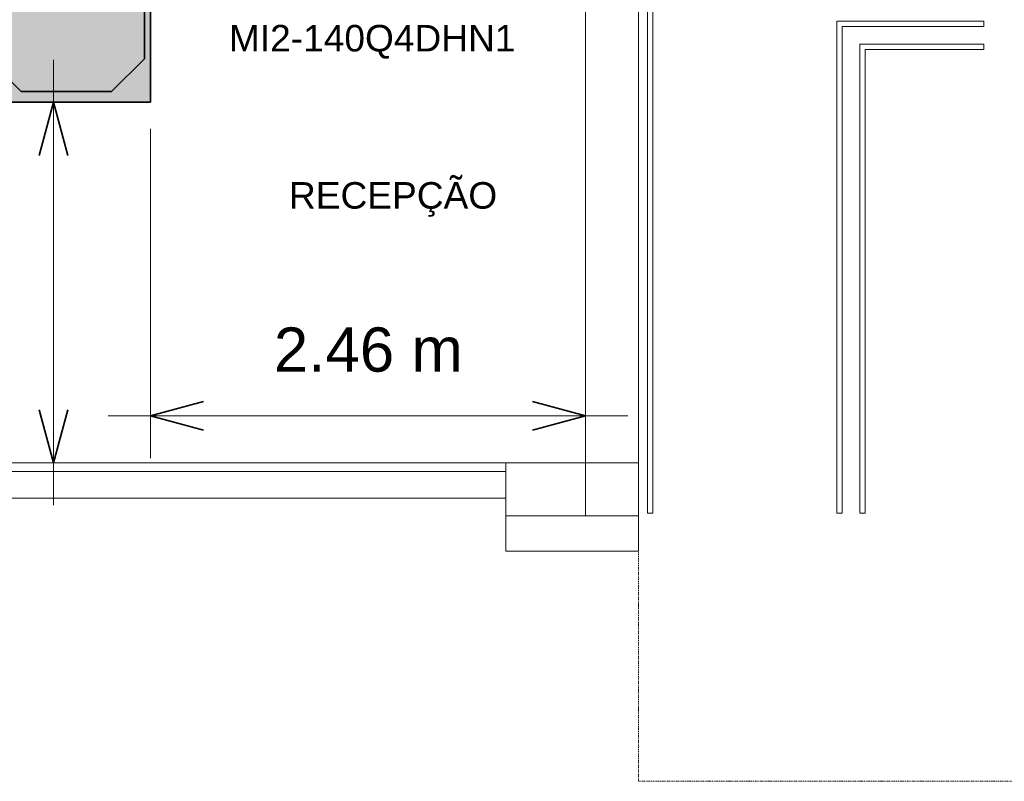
# Model space of a CAD drawing. Header units: millimetres. Extents: x -31934 to 32637, y -11608 to 10611.
# Tile 32 of 59: x 10961 to 16522, y -11043 to -6739. Entities that reach past the tile are written whole.
import ezdxf

# ---------------------------------------------------------------- set-up
doc = ezdxf.new("R2010")
doc.units = ezdxf.units.MM
doc.linetypes.add('IMPORT-DASHDOT', pattern=[10, 5, -2.5, 0, -2.5])
doc.linetypes.add('Oculto 1_5', pattern=[2.2, 1.5, -0.7])
for name, color, linetype, lineweight in [('A-ANNO-DIMS', 211, 'Continuous', 9), ('A-ANNO-DIMS-100', 211, 'Continuous', 9), ('A-DETL', 90, 'Oculto 1_5', 9), ('ESQ', 7, 'Continuous', 9), ('G-ANNO-TEXT', 231, 'Continuous', 9), ('M-EQPM', 50, 'Continuous', 35), ('M-EQPM-IDEN', 50, 'Continuous', 9), ('PAREDES', 7, 'Continuous', 9), ('PEM1-Layout Terreo_dwg', 8, 'Continuous', 9), ('PILAR', 7, 'Continuous', 9)]:
    doc.layers.add(name, color=color, linetype=linetype, lineweight=lineweight)
doc.styles.add('Arial', font='arial.ttf', dxfattribs={"height": 150})
doc.styles.add('Arial_1', font='arial.ttf', dxfattribs={"height": 250})
doc.dimstyles.new('Diagonal_-_2_5_mm_Arial', dxfattribs={"dimscale": 304.8, "dimtxt": 255.06485, "dimasz": 0.984252, "dimexe": 0.787402, "dimexo": 0.492126, "dimgap": 0.574147, "dimtad": 1, "dimlfac": 0.001, "dimrnd": 0.01, "dimzin": 0, "dimdsep": 46, "dimtxsty": 'Arial_1', "dimblk1": 'OPEN30', "dimblk2": 'OPEN30', "dimsah": 1, "dimcen": 0.09, "dimdle": 0.787402, "dimazin": 0, "dimtfac": 1, "dimtdec": 4, "dimtix": 1, "dimtmove": 0, "dimatfit": 3, "dimfxl": 1, "dimtvp": 1, "dimtfill": 1, "dimtolj": 1, "dimtzin": 0, "dimarcsym": 2})

# ---------------------------------------------------------------- blocks, each defined once
blk = doc.blocks.new('PEM1-Layout Terreo_dwg-1021386-PAVIMENTO TÉRREO TUBULAÇÃO FRIGORIGENA')
at = {"layer": 'ESQ'}
for p, q in [((103668.2, 17831.7), (106668.2, 17831.7)), ((103668.2, 17781.7), (106668.2, 17781.7))]:
    blk.add_line(p, q, dxfattribs=at)
at = {"layer": 'ESQ', "flags": 128}
for points in [[(109368.2, 21366.6), (107468.2, 21366.6), (107468.2, 17546.9), (107498.2, 17546.9), (107498.2, 21336.7), (109368.2, 21336.7), (109368.2, 21366.6)], [(108698.2, 17546.9), (108698.2, 20167), (109368.2, 20167), (109368.2, 20197.1), (108668.2, 20197.1), (108668.2, 17546.9), (108698.2, 17546.9)]]:
    blk.add_lwpolyline(points, dxfattribs=at)
blk.add_lwpolyline([(108568.2, 17546.9), (108568.2, 20296.9), (109368.2, 20296.9), (109368.2, 20327.1), (108538.2, 20327.1), (108538.2, 17546.9)], close=True, dxfattribs=at)
at = {"layer": 'PAREDES'}
blk.add_line((103668.2, 17631.7), (106668.2, 17631.7), dxfattribs=at)
at = {"layer": 'PAREDES', "flags": 128}
for points in [[(106668.2, 17831.7), (106668.2, 17531.7), (107418.2, 17531.7), (107418.2, 21446.7), (107268.1, 21446.7), (107268.1, 22033.2)], [(107118.1, 22063.2), (107118.1, 17831.7), (107118.1, 20141.6)], [(107118.1, 17831.7), (106668.2, 17831.7), (107118.2, 17831.7), (107118.2, 20291.6)], [(106668.2, 17531.7), (106668.2, 17331.7), (107418.2, 17331.7), (107418.2, 17531.7)]]:
    blk.add_lwpolyline(points, dxfattribs=at)
at = {"layer": 'PAREDES', "linetype": 'IMPORT-DASHDOT', "flags": 128}
blk.add_lwpolyline([(107418.2, 17546.9), (107418.2, 16031.7), (111318.2, 16031.7), (111318.2, 17531.7)], dxfattribs=at)
at = {"layer": 'PILAR', "flags": 128}
blk.add_lwpolyline([(107118.2, 17831.7), (107418.2, 17831.7), (107418.2, 17531.7), (107118.2, 17531.7)], close=True, dxfattribs=at)
blk = doc.blocks.new('Midea_VRF_Indoor_4-way Cassette_MI-90_100_112_140_Q4_DHN1-D _2nd DC_ - MI2-140Q4DHN1-V11-PAVIMENTO TÉRREO TUBULAÇÃO FRIGORIGENA')
at = {"layer": 'M-EQPM', "linetype": 'Oculto 1_5', "lineweight": 9}
for points in [[(-475, 215), (-475, -475), (475, -475), (475, 234.6), (426, 235.7), (426, 244), (475, 244.2), (475, 265.3), (335, 265.3), (335, 244.2), (425, 243.1), (425, 234.6), (335, 234.6), (335, 215), (425, 125), (425, -165), (335, -255), (335, -269), (425, -269.5), (425, -301), (335, -301), (335, -335), (229.6, -440.4), (-229.6, -440.4), (-415, -255), (-415, 255), (-206.4, 463.6), (206.4, 463.6), (335, 335), (335, 281.2), (475, 281.2), (475, 475), (-475, 475), (-475, 255)], [(-415, 255), (-415, -255), (-229.6, -440.4), (229.6, -440.4), (335, -335), (335, -255), (425, -165), (425, 125), (335, 215), (335, 335), (206.4, 463.6), (-206.4, 463.6)], [(335, 273.2), (335, 265.3), (425, 266.3), (425, 281.2), (335, 280.1), (335, 274.6)], [(335, 236), (335, 234.6), (425, 235.3), (425, 244.2), (335, 243.5), (335, 237)], [(335, -296.3), (335, -301), (425, -300.5), (425, -269), (335, -269.5), (335, -293)]]:
    blk.add_hatch(color=256, dxfattribs=at).paths.add_polyline_path(points)
at = {"layer": 'A-DETL'}
for p, q in [((475, 265.6), (475, 280.8)), ((475, 280.8), (475, 265.6)), ((425, 244), (425, 244.2)), ((425, 234.6), (425, 234.8)), ((475, 234.9), (475, 243.9)), ((475, 243.9), (475, 234.9))]:
    blk.add_line(p, q, dxfattribs=at)
at = {"layer": 'M-EQPM'}
for p, q in [((0, 475), (-475, 475)), ((-475, 475), (-475, -475)), ((-475, -475), (-475, 475)), ((-475, 475), (475, 475)), ((-206.4, 463.6), (-415, 255)), ((-415, 255), (-206.4, 463.6)), ((206.4, 463.6), (-206.4, 463.6)), ((-206.4, 463.6), (206.4, 463.6)), ((475, 475), (0, 475)), ((335, 335), (206.4, 463.6)), ((206.4, 463.6), (335, 335)), ((475, 280.9), (475, 475)), ((475, 475), (475, 280.9)), ((335, 215), (335, 335)), ((335, 335), (335, 215)), ((425, 281.2), (335, 281.2)), ((425, 265.3), (425, 281.2)), ((-415, 255), (-415, -255)), ((-415, -255), (-415, 255)), ((335, 265.3), (425, 265.3)), ((425, 244.2), (335, 244.2)), ((335, 234.6), (425, 234.6)), ((425, 234.6), (425, 244.2)), ((475, 244), (475, 265.5)), ((475, 265.5), (475, 244)), ((475, -475), (475, 234.8)), ((475, 234.8), (475, -475)), ((425, 125), (335, 215)), ((335, 215), (425, 125)), ((425, -165), (425, 125)), ((425, 125), (425, -165)), ((335, -255), (425, -165)), ((425, -165), (335, -255)), ((-415, -255), (-229.6, -440.4)), ((-229.6, -440.4), (-415, -255)), ((335, -335), (335, -255)), ((335, -255), (335, -335)), ((425, -269), (335, -269)), ((425, -301), (425, -269)), ((335, -301), (425, -301)), ((229.6, -440.4), (335, -335)), ((335, -335), (229.6, -440.4)), ((-229.6, -440.4), (229.6, -440.4)), ((229.6, -440.4), (-229.6, -440.4)), ((-475, -475), (475, -475)), ((475, -475), (-475, -475))]:
    blk.add_line(p, q, dxfattribs=at)
blk = doc.blocks.new('DIMBLOCK4-PAVIMENTO TÉRREO TUBULAÇÃO FRIGORIGENA')
at = {"layer": 'A-ANNO-DIMS-100'}
for p, q in [((11151.6, -9483.2), (11151.6, -6965.9)), ((11151.6, -7205.9), (10899.6, -7205.9)), ((11151.6, -7205.9), (11391.6, -7205.9)), ((11151.6, -9243.2), (10256.2, -9243.2)), ((11151.6, -9243.2), (11391.6, -9243.2))]:
    blk.add_line(p, q, dxfattribs=at)
at = {"layer": 'A-ANNO-DIMS-100', "lineweight": 35}
for p, q in [((11151.6, -7205.9), (11071.3, -7505.9)), ((11151.6, -7205.9), (11232, -7505.9)), ((11151.6, -9243.2), (11071.3, -8943.2)), ((11151.6, -9243.2), (11232, -8943.2))]:
    blk.add_line(p, q, dxfattribs=at)
at = {"layer": 'A-ANNO-DIMS-100', "color": 0, "insert": (10652.1, -8756.3), "char_height": 250, "width": 1276.109, "attachment_point": 1, "rotation": 90, "line_spacing_factor": 0.941778, "style": 'Arial_1', "bg_fill": 3, "box_fill_scale": 1.25, "bg_fill_color": 256, "bg_fill_true_color": 13158600, "bg_fill_transparency": 0}
blk.add_mtext('2.04 m', dxfattribs=at)
blk = doc.blocks.new('_Open30')
at = {"color": 0, "linetype": 'ByBlock', "lineweight": -2}
for p, q in [((-1, 0.268), (0, 0)), ((0, 0), (-1, -0.268)), ((0, 0), (-1, 0))]:
    blk.add_line(p, q, dxfattribs=at)
blk = doc.blocks.new('DIMBLOCK5-PAVIMENTO TÉRREO TUBULAÇÃO FRIGORIGENA')
at = {"layer": 'A-ANNO-DIMS-100'}
for p, q in [((11699.6, -8978), (11699.6, -7355.9)), ((14156.2, -8978), (14156.2, -8738)), ((11459.6, -8978), (14396.2, -8978)), ((11699.6, -8978), (11699.6, -9218)), ((14156.2, -8978), (14156.2, -9093.2))]:
    blk.add_line(p, q, dxfattribs=at)
at = {"layer": 'A-ANNO-DIMS-100', "lineweight": 35}
for p, q in [((11699.6, -8978), (11999.6, -8897.6)), ((14156.2, -8978), (13856.2, -8897.6)), ((11699.6, -8978), (11999.6, -9058.4)), ((14156.2, -8978), (13856.2, -9058.4))]:
    blk.add_line(p, q, dxfattribs=at)
at = {"layer": 'A-ANNO-DIMS-100', "color": 0, "insert": (12396.2, -8478.4), "char_height": 250, "width": 1276.109, "attachment_point": 1, "line_spacing_factor": 0.941778, "style": 'Arial_1', "bg_fill": 3, "box_fill_scale": 1.25, "bg_fill_color": 256, "bg_fill_true_color": 13158600, "bg_fill_transparency": 0}
blk.add_mtext('2.46 m', dxfattribs=at)

msp = doc.modelspace()

# ---------------------------------------------------------------- block references
at = {"layer": 'A-DETL', "rotation": 89.9999999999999}
msp.add_blockref('Midea_VRF_Indoor_4-way Cassette_MI-90_100_112_140_Q4_DHN1-D _2nd DC_ - MI2-140Q4DHN1-V11-PAVIMENTO TÉRREO TUBULAÇÃO FRIGORIGENA', (11224.618, -6730.924), dxfattribs=at)
at = {"layer": 'PEM1-Layout Terreo_dwg', "color": 7}
msp.add_blockref('PEM1-Layout Terreo_dwg-1021386-PAVIMENTO TÉRREO TUBULAÇÃO FRIGORIGENA', (-92961.952, -27074.843), dxfattribs=at)

# ---------------------------------------------------------------- texts
at = {"layer": 'M-EQPM-IDEN', "insert": (12142.231, -6768.922), "char_height": 150, "width": 1996.20187, "attachment_point": 1, "style": 'Arial'}
msp.add_mtext('MI2-140Q4DHN1', dxfattribs=at)

# ---------------------------------------------------------------- next in the draw order: dimensions: what is measured, and where the dimension line sits
at = {"layer": 'A-ANNO-DIMS'}
dim = msp.add_linear_dim(base=(11151.637, -7205.924), p1=(10106.225, -9243.166), p2=(10749.618, -7205.924), angle=90, dimstyle='Diagonal_-_2_5_mm_Arial', override={"dimpost": '<> m', "dimfxl": 2136.424686}, dxfattribs=at)
dim.commit()
dim.dimension.update_dxf_attribs({"geometry": 'DIMBLOCK4-PAVIMENTO TÉRREO TUBULAÇÃO FRIGORIGENA', "text_midpoint": (10848.994, -8224.545)})
dim = msp.add_linear_dim(base=(14156.189, -8978.007), p1=(11699.618, -7205.924), p2=(14156.189, -9243.166), dimstyle='Diagonal_-_2_5_mm_Arial', override={"dimpost": '<> m', "dimfxl": 3191.40937}, dxfattribs=at)
dim.commit()
dim.dimension.update_dxf_attribs({"geometry": 'DIMBLOCK5-PAVIMENTO TÉRREO TUBULAÇÃO FRIGORIGENA', "text_midpoint": (12927.903, -8675.364)})

# ---------------------------------------------------------------- next in the draw order: texts
at = {"layer": 'G-ANNO-TEXT', "color": 1, "insert": (12481.528, -7657.22), "char_height": 150, "width": 1427.00375, "attachment_point": 1, "style": 'Arial'}
msp.add_mtext('RECEPÇÃO', dxfattribs=at)

doc.saveas('drawing.dxf')
